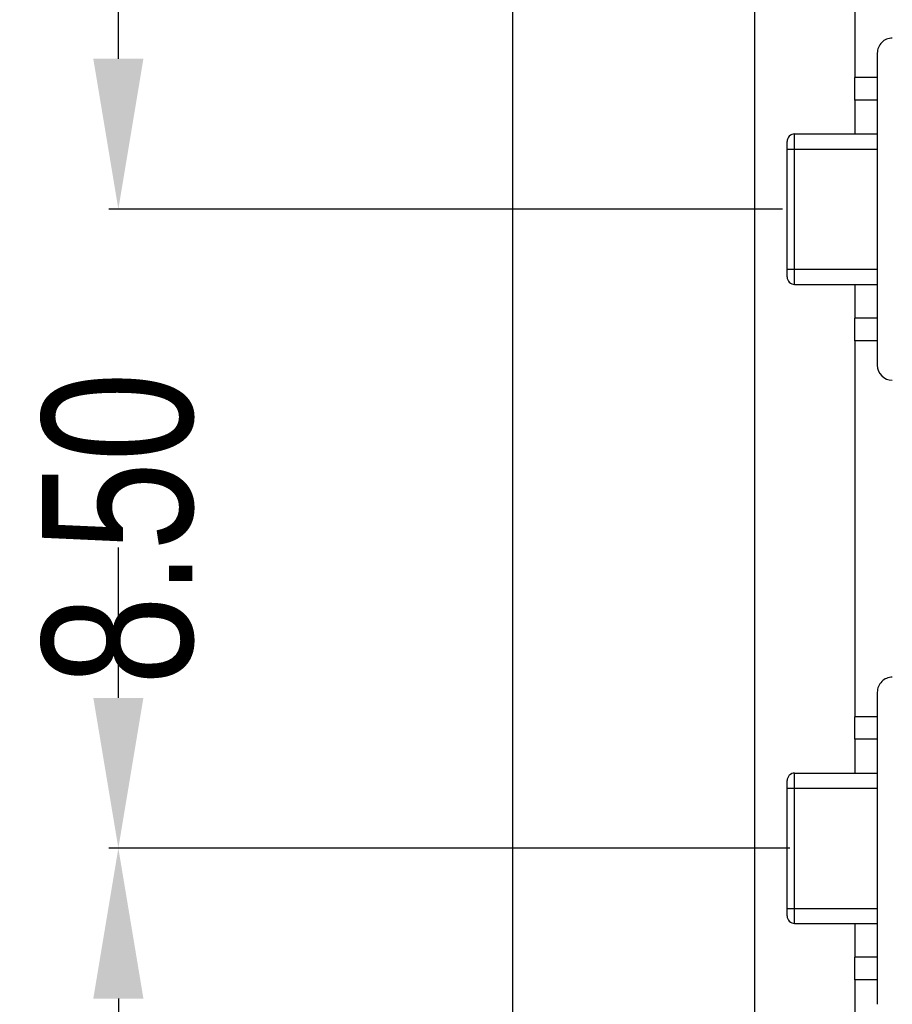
# Model space of a CAD drawing. Header units: inches. Extents: x -13 to 240, y -18 to 126.
# Tile 15 of 112: x 161 to 173, y 45 to 58. Entities that reach past the tile are written whole.
import ezdxf

# ---------------------------------------------------------------- set-up
doc = ezdxf.new("R2010")
doc.units = ezdxf.units.IN
doc.header["$LTSCALE"] = 1.21
doc.header["$MEASUREMENT"] = 0
doc.header["$PDMODE"] = 3
doc.header["$PDSIZE"] = 0.3125
doc.layers.get('0').update_dxf_attribs({"linetype": 'CONTINUOUS'})
doc.layers.get('Defpoints').update_dxf_attribs({"linetype": 'CONTINUOUS'})
doc.layers.add('DIM', color=3, linetype='CONTINUOUS')
doc.styles.get("Standard").update_dxf_attribs({"font": 'txt', "width": 0.8})
doc.dimstyles.get("Standard").update_dxf_attribs({"dimtxt": 0.15625, "dimasz": 0.1875, "dimexe": 0.125, "dimexo": 0.0625, "dimgap": 0.09, "dimtad": 0, "dimtih": 1, "dimtoh": 1, "dimzin": 4, "dimdsep": 46, "dimtxsty": 'Standard', "dimblk": '_FILLED', "dimblk1": '_FILLED', "dimblk2": '_FILLED', "dimcen": 0.09, "dimazin": 1, "dimtp": 0.01, "dimtm": 0.01, "dimtfac": 1, "dimtofl": 0, "dimtmove": 0, "dimatfit": 3, "dimldrblk": '_FILLED', "dimfxl": 1, "dimtolj": 1, "dimtzin": 4, "dimarcsym": 0})

# ---------------------------------------------------------------- blocks, each defined once
blk = doc.blocks.new('_FILLED')
at = {"color": 0, "linetype": 'ByBlock'}
blk.add_solid([(0, 0), (-1, 0.1667), (-1, -0.1667)], dxfattribs=at)
blk = doc.blocks.new('*D55')
at = {"layer": 'Defpoints', "color": 0}
for p in [(162.33, 46.966), (171.327, 46.966), (171.327, 38.466)]:
    blk.add_point(p, dxfattribs=at)
at = {"layer": 'DIM', "color": 0, "lineweight": -2}
for p, q in [((162.33, 48.966), (162.33, 50.966)), ((171.264, 46.966), (162.205, 46.966)), ((171.264, 38.466), (162.205, 38.466)), ((162.33, 36.466), (162.33, 34.466))]:
    blk.add_line(p, q, dxfattribs=at)
at = {"layer": 'DIM', "color": 0, "lineweight": -2, "xscale": 2, "yscale": 2, "zscale": 2}
for p, rotation in [((162.33, 46.966), 270), ((162.33, 38.466), 90)]:
    blk.add_blockref('_FILLED', p, dxfattribs=dict(at, rotation=rotation))
at = {"layer": 'DIM', "color": 0, "insert": (162.33, 42.716), "char_height": 2, "attachment_point": 5, "rotation": 90}
blk.add_mtext('\\A1;8.50', dxfattribs=at)
blk = doc.blocks.new('*D56')
at = {"layer": 'Defpoints', "color": 0}
for p in [(162.33, 55.466), (171.227, 55.466), (171.327, 46.966)]:
    blk.add_point(p, dxfattribs=at)
at = {"layer": 'DIM', "color": 0, "lineweight": -2}
for p, q in [((162.33, 57.466), (162.33, 59.466)), ((171.164, 55.466), (162.205, 55.466)), ((171.264, 46.966), (162.205, 46.966)), ((162.33, 44.966), (162.33, 42.966))]:
    blk.add_line(p, q, dxfattribs=at)
at = {"layer": 'DIM', "color": 0, "lineweight": -2, "xscale": 2, "yscale": 2, "zscale": 2}
for p, rotation in [((162.33, 55.466), 270), ((162.33, 46.966), 90)]:
    blk.add_blockref('_FILLED', p, dxfattribs=dict(at, rotation=rotation))
at = {"layer": 'DIM', "color": 0, "insert": (162.33, 51.216), "char_height": 2, "attachment_point": 5, "rotation": 90}
blk.add_mtext('\\A1;8.50', dxfattribs=at)

msp = doc.modelspace()

# ---------------------------------------------------------------- linework, layer by layer
at = {"color": 7, "linetype": 'Continuous'}
for p, q in [((167.577, 23.246), (167.577, 103.686)), ((170.797, 19.546), (170.797, 102.386)), ((172.127, 62.966), (172.127, 57.216)), ((172.427, 57.541), (172.427, 53.391)), ((172.127, 56.916), (172.127, 57.216)), ((172.427, 57.216), (172.127, 57.216)), ((172.127, 56.916), (172.127, 56.466)), ((172.427, 56.916), (172.127, 56.916)), ((171.327, 54.466), (171.327, 56.466)), ((171.327, 56.466), (172.427, 56.466)), ((171.227, 54.566), (171.227, 56.366)), ((171.227, 56.266), (172.427, 56.266)), ((171.227, 54.666), (172.427, 54.666)), ((171.327, 54.466), (172.427, 54.466)), ((172.127, 54.466), (172.127, 54.016)), ((172.127, 53.716), (172.127, 54.016)), ((172.427, 54.016), (172.127, 54.016)), ((172.127, 53.716), (172.127, 48.716)), ((172.427, 53.716), (172.127, 53.716)), ((172.427, 49.041), (172.427, 44.891)), ((172.127, 48.416), (172.127, 48.716)), ((172.427, 48.716), (172.127, 48.716)), ((172.127, 48.416), (172.127, 47.966)), ((172.427, 48.416), (172.127, 48.416)), ((171.327, 45.966), (171.327, 47.966)), ((171.327, 47.966), (172.427, 47.966)), ((171.227, 46.066), (171.227, 47.866)), ((171.227, 47.766), (172.427, 47.766)), ((171.227, 46.166), (172.427, 46.166)), ((171.327, 45.966), (172.427, 45.966)), ((172.127, 45.966), (172.127, 45.516)), ((172.127, 45.216), (172.127, 45.516)), ((172.427, 45.516), (172.127, 45.516)), ((172.127, 45.216), (172.127, 40.216)), ((172.427, 45.216), (172.127, 45.216))]:
    msp.add_line(p, q, dxfattribs=at)
for centre, radius, start, end in [((172.627, 57.541), 0.2, 90.0001, 180.0001), ((171.327, 56.366), 0.1, 90.0001, 180.0001), ((171.327, 54.566), 0.1, 180.0001, 270.0001), ((172.627, 53.391), 0.2, 180.0001, 270.0001), ((172.627, 49.041), 0.2, 90.0001, 180.0001), ((171.327, 47.866), 0.1, 90.0001, 180.0001), ((171.327, 46.066), 0.1, 180.0001, 270.0001)]:
    msp.add_arc(centre, radius, start, end, dxfattribs=at)

# ---------------------------------------------------------------- dimensions: what is measured, and where the dimension line sits
at = {"layer": 'DIM'}
for base, p1, p2, picture, middle in [((162.33, 55.466), (171.327, 46.966), (171.227, 55.466), '*D56', (162.33, 51.216)), ((162.33, 46.966), (171.327, 38.466), (171.327, 46.966), '*D55', (162.33, 42.716))]:
    dim = msp.add_linear_dim(base=base, p1=p1, p2=p2, angle=90, dimstyle='Standard', override={"dimtxt": 2, "dimasz": 2, "dimtih": 0, "dimtoh": 0, "dimzin": 0, "dimcen": 0.198, "dimadec": 0, "dimazin": 0, "dimtp": 0, "dimtm": 0, "dimtdec": 4, "dimtzin": 0}, dxfattribs=at)
    dim.commit()
    dim.dimension.update_dxf_attribs({"geometry": picture, "text_midpoint": middle})

doc.saveas('drawing.dxf')
